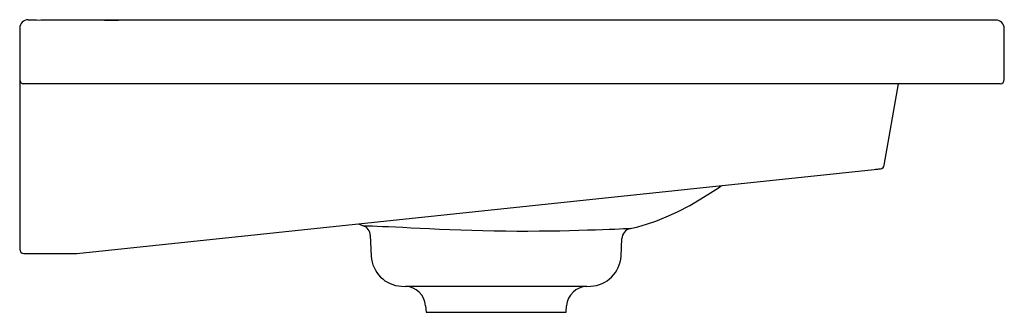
# Model space of a CAD drawing. Header units: millimetres. Extents: x 4817.694 to 4818.159, y 2684.361 to 2684.499.
import ezdxf

# ---------------------------------------------------------------- set-up
doc = ezdxf.new("R2010")
doc.units = ezdxf.units.MM
doc.layers.add('SANINDUSA', color=3, linetype='Continuous')

msp = doc.modelspace()

# ---------------------------------------------------------------- linework, layer by layer
at = {"layer": 'SANINDUSA'}
for p, q in [((4818.14428, 2684.49853), (4817.70428, 2684.49853)), ((4818.14928, 2684.49853), (4818.14428, 2684.49853)), ((4818.15528, 2684.49853), (4818.14928, 2684.49853)), ((4817.69428, 2684.49473), (4817.69428, 2684.46853)), ((4818.15928, 2684.47053), (4818.15928, 2684.49453)), ((4817.69428, 2684.46853), (4817.69428, 2684.39053)), ((4817.70428, 2684.46853), (4817.69628, 2684.46853)), ((4818.14928, 2684.46853), (4817.70428, 2684.46853)), ((4818.1026, 2684.43006), (4818.10938, 2684.46853)), ((4818.15728, 2684.46853), (4818.14928, 2684.46853)), ((4817.72128, 2684.38853), (4818.09783, 2684.4281)), ((4817.85421, 2684.4025), (4817.85688, 2684.40138)), ((4817.85978, 2684.39707), (4817.86029, 2684.38722)), ((4817.97826, 2684.38722), (4817.9787, 2684.39556)), ((4817.69628, 2684.38853), (4817.69928, 2684.38853)), ((4817.69928, 2684.38853), (4817.72128, 2684.38853)), ((4817.87461, 2684.37302), (4817.87648, 2684.37294)), ((4817.96207, 2684.37294), (4817.87648, 2684.37294)), ((4817.96207, 2684.37294), (4817.96394, 2684.37302)), ((4817.886, 2684.36382), (4817.88628, 2684.36073)), ((4817.95228, 2684.36073), (4817.95255, 2684.36382)), ((4817.88628, 2684.36073), (4817.95228, 2684.36073))]:
    msp.add_line(p, q, dxfattribs=at)
for points in [[(4817.69828, 2684.49872), (4817.70228, 2684.49872), (4817.73427, 2684.49858), (4817.74092, 2684.49853)], [(4818.09783, 2684.4281), (4818.09842, 2684.42817), (4818.09899, 2684.42823), (4818.09951, 2684.42828), (4818.09996, 2684.42833), (4818.10033, 2684.42837), (4818.10061, 2684.4284), (4818.10078, 2684.42841), (4818.10084, 2684.42842)], [(4817.98256, 2684.40018), (4817.98267, 2684.4002), (4817.98621, 2684.40108), (4817.99023, 2684.40225), (4817.9947, 2684.40378), (4817.99962, 2684.40573), (4818.00496, 2684.40817), (4818.01069, 2684.41113), (4818.01601, 2684.41419), (4818.02051, 2684.41701), (4818.02424, 2684.41947), (4818.02579, 2684.42053)], [(4817.92381, 2684.39893), (4817.91842, 2684.39901), (4817.91298, 2684.39913), (4817.90776, 2684.39927), (4817.90262, 2684.39945), (4817.89747, 2684.39964), (4817.89248, 2684.39985), (4817.88785, 2684.40006), (4817.88346, 2684.40027), (4817.8792, 2684.40047), (4817.87523, 2684.40065), (4817.87171, 2684.40082), (4817.86851, 2684.40096), (4817.86558, 2684.40109), (4817.86304, 2684.4012), (4817.86097, 2684.40128), (4817.85928, 2684.40134), (4817.85798, 2684.40139), (4817.85711, 2684.40142), (4817.85665, 2684.40145)], [(4817.9494, 2684.39906), (4817.94465, 2684.39898), (4817.93956, 2684.39892), (4817.93432, 2684.39889), (4817.92913, 2684.39889), (4817.92387, 2684.39893), (4817.92381, 2684.39893)], [(4817.98256, 2684.40018), (4817.98258, 2684.40018), (4817.98225, 2684.40016), (4817.9812, 2684.4001), (4817.97943, 2684.40002), (4817.9776, 2684.39994), (4817.97536, 2684.39984), (4817.97266, 2684.39974), (4817.96956, 2684.39962), (4817.96619, 2684.39951), (4817.96249, 2684.39939), (4817.95836, 2684.39927), (4817.95394, 2684.39916), (4817.9494, 2684.39906)]]:
    msp.add_lwpolyline(points, dxfattribs=at)
for centre, radius, start, end in [((4817.69828, 2684.49473), 0.004, 90, 180), ((4818.15528, 2684.49453), 0.004, 0, 90), ((4817.69627, 2684.47053), 0.002, 179.9876, 270.0049), ((4818.15728, 2684.47053), 0.002, 270, 0), ((4818.10063, 2684.43041), 0.002, 276, 350), ((4817.85509, 2684.39702), 0.00471, 0.5533, 71.5739), ((4817.98364, 2684.39532), 0.00497, 102.5312, 177.1393), ((4817.69628, 2684.39053), 0.002, 180, 270), ((4817.87527, 2684.38801), 0.015, 183, 267.4711), ((4817.96328, 2684.38801), 0.015, 272.5289, 357), ((4817.87604, 2684.36295), 0.01, 5, 87.4711), ((4817.96251, 2684.36295), 0.01, 92.5289, 175)]:
    msp.add_arc(centre, radius, start, end, dxfattribs=at)

doc.saveas('drawing.dxf')
